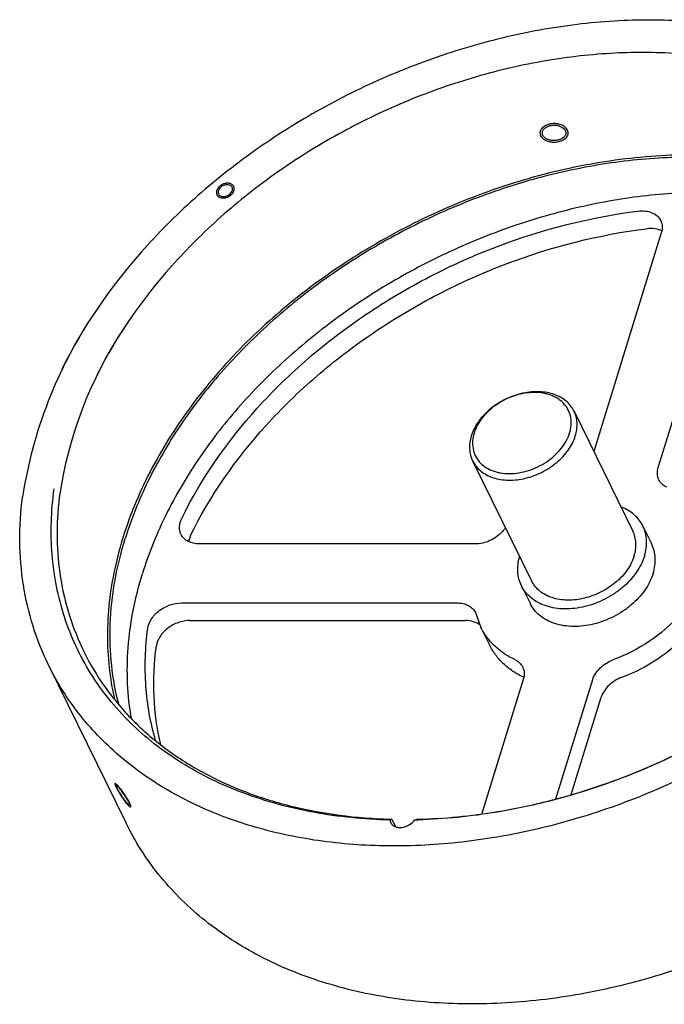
# Model space of a CAD drawing. Header units: inches. Extents: x 47 to 361, y 20 to 263.
# Tile 1 of 4: x 103 to 149, y 53 to 123. Entities that reach past the tile are written whole.
import ezdxf

# ---------------------------------------------------------------- set-up
doc = ezdxf.new("R2010")
doc.units = ezdxf.units.IN
doc.header["$MEASUREMENT"] = 0
doc.layers.add('02___PRT_ALL_AXES', color=7, linetype='Continuous')

msp = doc.modelspace()

# ---------------------------------------------------------------- linework, layer by layer
at = {"color": 7, "linetype": 'Continuous'}
for p, q in [((148.721, 108.089), (143.941, 92.62)), ((148.504, 91.491), (153.634, 108.089)), ((135.537, 86.066), (116.02, 86.066)), ((114.729, 81.889), (134.246, 81.889)), ((135.558, 81.202), (135.946, 80.159)), ((115.339, 80.645), (134.856, 80.645)), ((135.946, 80.159), (136.556, 78.916)), ((138.948, 76.464), (136.016, 66.975)), ((141.252, 68.022), (143.861, 76.464)), ((142.337, 68.315), (144.471, 75.221))]:
    msp.add_line(p, q, dxfattribs=at)
for centre, radius, start, end in [((135.161, 84.537), 32.046, 146.15795, 171.26493), ((134.874, 85.235), 29.084, 146.18947, 171.84472), ((138.321, 92.768), 3.202, 158.01437, 162.77422), ((145, 80.308), 10.042, 136.74885, 138.61408), ((138.359, 75.367), 1.397, 63.71499, 64.61909), ((130.542, 103.121), 36.561, 268.37713, 268.58355), ((130.363, 105.258), 38.751, 271.30988, 271.65195)]:
    msp.add_arc(centre, radius, start, end, dxfattribs=at)
for points, knots in [([(172.361, 110.37), (172.066, 110.972), (171.41, 112.149), (170.246, 113.811), (168.906, 115.361), (166.879, 117.283), (163.921, 119.366), (159.857, 121.263), (155.335, 122.547), (150.456, 123.195), (145.327, 123.195), (140.059, 122.549), (134.766, 121.272), (129.564, 119.394), (124.567, 116.955), (119.885, 114.009), (115.618, 110.618), (110.71, 105.708), (107.748, 101.442), (106.269, 98.443)], [0, 0, 0, 0, 0.025214, 0.050557, 0.076152, 0.102113, 0.155469, 0.211311, 0.269975, 0.331521, 0.395763, 0.462312, 0.530621, 0.600037, 0.669838, 0.739283, 0.807649, 0.874277, 1, 1, 1, 1]), ([(170.069, 108.988), (169.795, 109.546), (169.188, 110.636), (168.11, 112.176), (166.87, 113.612), (164.994, 115.394), (162.257, 117.326), (158.497, 119.088), (154.313, 120.284), (149.798, 120.892), (145.05, 120.901), (140.171, 120.314), (135.268, 119.144), (130.447, 117.417), (125.812, 115.17), (121.465, 112.454), (117.499, 109.324), (112.93, 104.789), (110.164, 100.846), (108.776, 98.071)], [0, 0, 0, 0, 0.025212, 0.050552, 0.076142, 0.102097, 0.155435, 0.211249, 0.269875, 0.331378, 0.395574, 0.462078, 0.53035, 0.599742, 0.669536, 0.738995, 0.807398, 0.874088, 1, 1, 1, 1]), ([(114.755, 87.868), (116.138, 90.706), (118.966, 94.731), (123.676, 99.303), (127.783, 102.427), (132.284, 105.091), (138.61, 107.919), (143.684, 109.217), (147.082, 109.638)], [0, 0, 0, 0, 0.234282, 0.35879, 0.486541, 0.61612, 0.745989, 1, 1, 1, 1]), ([(147.082, 109.638), (147.253, 109.66), (147.587, 109.665), (148.056, 109.552), (148.439, 109.321), (148.615, 109.092), (148.675, 108.97)], [0, 0, 0, 0, 0.281951, 0.541108, 0.77775, 1, 1, 1, 1]), ([(148.675, 108.97), (148.706, 108.906), (148.757, 108.768), (148.801, 108.47), (148.767, 108.238), (148.721, 108.089)], [0, 0, 0, 0, 0.239566, 0.483857, 1, 1, 1, 1]), ([(115.365, 86.625), (116.749, 89.463), (119.576, 93.487), (124.286, 98.06), (128.393, 101.184), (132.894, 103.848), (139.22, 106.676), (144.294, 107.974), (147.692, 108.395)], [0, 0, 0, 0, 0.234282, 0.35879, 0.486541, 0.61612, 0.745989, 1, 1, 1, 1]), ([(148.752, 108.245), (148.598, 108.321), (148.244, 108.422), (147.879, 108.418), (147.692, 108.395)], [0, 0, 0, 0, 0.476391, 1, 1, 1, 1]), ([(142.538, 95.478), (142.473, 95.611), (142.311, 95.867), (141.989, 96.196), (141.595, 96.465), (141.14, 96.667), (140.634, 96.799), (139.893, 96.879), (138.912, 96.786), (137.959, 96.464), (137.239, 96.081), (136.578, 95.628), (135.885, 94.957), (135.488, 94.302), (135.352, 93.966)], [0, 0, 0, 0, 0.050616, 0.1023, 0.155958, 0.21223, 0.271443, 0.33362, 0.46544, 0.603822, 0.673751, 0.743048, 0.876588, 1, 1, 1, 1]), ([(142.223, 93.923), (142.279, 94.105), (142.353, 94.471), (142.33, 95.02), (142.169, 95.529), (141.875, 95.974), (141.464, 96.336), (141.045, 96.553), (140.673, 96.677), (140.266, 96.77), (139.488, 96.832), (138.335, 96.634), (137.267, 96.117), (136.525, 95.537), (135.92, 94.897), (135.591, 94.321), (135.468, 93.923)], [0, 0, 0, 0, 0.057348, 0.11155, 0.163932, 0.216237, 0.270229, 0.327276, 0.357243, 0.388197, 0.452927, 0.591338, 0.735095, 0.805928, 0.874326, 1, 1, 1, 1]), ([(142.631, 93.716), (142.678, 93.868), (142.747, 94.173), (142.768, 94.633), (142.703, 95.074), (142.602, 95.349), (142.538, 95.478)], [0, 0, 0, 0, 0.264395, 0.517098, 0.76091, 1, 1, 1, 1]), ([(135.263, 93.716), (135.216, 93.564), (135.147, 93.259), (135.126, 92.799), (135.192, 92.358), (135.293, 92.083), (135.356, 91.954)], [0, 0, 0, 0, 0.264395, 0.517098, 0.76091, 1, 1, 1, 1]), ([(135.468, 93.923), (135.412, 93.741), (135.339, 93.375), (135.361, 92.826), (135.522, 92.317), (135.816, 91.872), (136.227, 91.511), (136.646, 91.293), (137.018, 91.169), (137.425, 91.077), (138.203, 91.014), (139.356, 91.212), (140.424, 91.729), (141.166, 92.309), (141.771, 92.949), (142.1, 93.525), (142.223, 93.923)], [0, 0, 0, 0, 0.057348, 0.11155, 0.163932, 0.216237, 0.270229, 0.327276, 0.357243, 0.388197, 0.452927, 0.591338, 0.735095, 0.805928, 0.874326, 1, 1, 1, 1]), ([(135.356, 91.954), (135.424, 91.816), (135.592, 91.552), (135.929, 91.215), (136.341, 90.943), (136.818, 90.743), (137.347, 90.617), (138.12, 90.553), (139.136, 90.679), (140.113, 91.044), (140.84, 91.467), (141.496, 91.959), (142.167, 92.676), (142.524, 93.367), (142.631, 93.716)], [0, 0, 0, 0, 0.050744, 0.102626, 0.156603, 0.213332, 0.273123, 0.335958, 0.469068, 0.608231, 0.678196, 0.747222, 0.879211, 1, 1, 1, 1]), ([(148.551, 90.61), (148.519, 90.675), (148.469, 90.812), (148.424, 91.111), (148.458, 91.343), (148.504, 91.491)], [0, 0, 0, 0, 0.239566, 0.483858, 1, 1, 1, 1]), ([(129.504, 66.517), (127.687, 66.559), (124.149, 66.901), (119.142, 68.248), (115.403, 70.057), (112.803, 71.874), (111.076, 73.391), (109.561, 75.065), (108.271, 76.886), (107.216, 78.838), (106.404, 80.905), (105.843, 83.073), (105.534, 85.323), (105.482, 87.637), (105.616, 89.191), (105.724, 89.971)], [0, 0, 0, 0, 0.14288, 0.27806, 0.405668, 0.467037, 0.527032, 0.585953, 0.644154, 0.702023, 0.759962, 0.818375, 0.877636, 0.938087, 1, 1, 1, 1]), ([(149.105, 90.082), (148.985, 90.139), (148.765, 90.284), (148.606, 90.497), (148.551, 90.61)], [0, 0, 0, 0, 0.513764, 1, 1, 1, 1]), ([(105.33, 77.477), (104.892, 78.368), (104.149, 80.232), (103.467, 83.188), (103.22, 86.273), (103.345, 88.357), (103.476, 89.404)], [0, 0, 0, 0, 0.243585, 0.48986, 0.741304, 1, 1, 1, 1]), ([(106.085, 89.361), (105.972, 88.402), (105.869, 86.495), (106.109, 83.672), (106.743, 80.967), (107.425, 79.261), (107.826, 78.444)], [0, 0, 0, 0, 0.258494, 0.509896, 0.75626, 1, 1, 1, 1]), ([(114.709, 86.752), (114.669, 86.833), (114.61, 87.009), (114.582, 87.395), (114.667, 87.687), (114.755, 87.868)], [0, 0, 0, 0, 0.234895, 0.47694, 1, 1, 1, 1]), ([(116.02, 86.066), (115.876, 86.066), (115.597, 86.094), (115.215, 86.228), (114.905, 86.447), (114.76, 86.646), (114.709, 86.752)], [0, 0, 0, 0, 0.27796, 0.53495, 0.773147, 1, 1, 1, 1]), ([(115.365, 86.625), (115.35, 86.593), (115.295, 86.47), (115.254, 86.341), (115.235, 86.242)], [0, 0, 0, 0, 0.257601, 1, 1, 1, 1]), ([(137.466, 86.948), (137.347, 86.813), (137.073, 86.567), (136.446, 86.2), (135.896, 86.066), (135.537, 86.066)], [0, 0, 0, 0, 0.247947, 0.50388, 1, 1, 1, 1]), ([(112.351, 80.087), (112.382, 80.324), (112.531, 80.68), (112.85, 81.078), (113.267, 81.449), (113.892, 81.783), (114.454, 81.889), (114.729, 81.889)], [0, 0, 0, 0, 0.223108, 0.34684, 0.476498, 0.74269, 1, 1, 1, 1]), ([(134.246, 81.889), (134.39, 81.889), (134.669, 81.861), (135.051, 81.727), (135.361, 81.507), (135.506, 81.308), (135.558, 81.202)], [0, 0, 0, 0, 0.277953, 0.534932, 0.773098, 1, 1, 1, 1]), ([(149.986, 81.007), (149.373, 80.311), (147.927, 79.066), (146.23, 78.202), (145.332, 77.873)], [0, 0, 0, 0, 0.492595, 1, 1, 1, 1]), ([(115.339, 80.645), (115.064, 80.645), (114.502, 80.54), (113.877, 80.206), (113.46, 79.835), (113.141, 79.437), (112.992, 79.08), (112.961, 78.844)], [0, 0, 0, 0, 0.25731, 0.523502, 0.65316, 0.776892, 1, 1, 1, 1]), ([(135.891, 80.311), (135.757, 80.423), (135.421, 80.597), (135.05, 80.645), (134.856, 80.645)], [0, 0, 0, 0, 0.472914, 1, 1, 1, 1]), ([(112.908, 72.144), (112.725, 72.769), (112.426, 74.049), (112.1, 76.703), (112.175, 78.739), (112.351, 80.087)], [0, 0, 0, 0, 0.243798, 0.491078, 1, 1, 1, 1]), ([(138.347, 77.873), (138.081, 77.999), (137.576, 78.285), (136.906, 78.82), (136.352, 79.445), (136.066, 79.915), (135.946, 80.159)], [0, 0, 0, 0, 0.261526, 0.513541, 0.758608, 1, 1, 1, 1]), ([(150.596, 79.764), (149.983, 79.068), (148.537, 77.823), (146.84, 76.959), (145.942, 76.63)], [0, 0, 0, 0, 0.492595, 1, 1, 1, 1]), ([(113.269, 71.847), (113.006, 72.968), (112.692, 75.307), (112.806, 77.662), (112.961, 78.844)], [0, 0, 0, 0, 0.491436, 1, 1, 1, 1]), ([(138.957, 76.63), (138.692, 76.756), (138.186, 77.042), (137.517, 77.577), (136.962, 78.202), (136.676, 78.672), (136.556, 78.916)], [0, 0, 0, 0, 0.261526, 0.513541, 0.758608, 1, 1, 1, 1]), ([(107.826, 78.444), (108.258, 77.563), (109.275, 75.859), (111.21, 73.561), (113.528, 71.547), (116.196, 69.844), (119.175, 68.474), (123.583, 67.09), (127.116, 66.643), (129.506, 66.575)], [0, 0, 0, 0, 0.113401, 0.228217, 0.345733, 0.467008, 0.592812, 0.723598, 1, 1, 1, 1]), ([(138.347, 77.873), (138.468, 77.816), (138.688, 77.671), (138.846, 77.458), (138.902, 77.345)], [0, 0, 0, 0, 0.513764, 1, 1, 1, 1]), ([(143.861, 76.464), (143.958, 76.779), (144.268, 77.222), (144.824, 77.646), (145.158, 77.809), (145.332, 77.873)], [0, 0, 0, 0, 0.472523, 0.733875, 1, 1, 1, 1]), ([(138.902, 77.345), (138.933, 77.28), (138.984, 77.143), (139.028, 76.844), (138.994, 76.612), (138.948, 76.464)], [0, 0, 0, 0, 0.239566, 0.483858, 1, 1, 1, 1]), ([(145.942, 76.63), (145.768, 76.566), (145.434, 76.403), (144.878, 75.979), (144.568, 75.536), (144.471, 75.221)], [0, 0, 0, 0, 0.266125, 0.527477, 1, 1, 1, 1])]:
    msp.add_open_spline(points, degree=3, knots=knots, dxfattribs=at)
at = {"layer": '02___PRT_ALL_AXES', "color": 7, "linetype": 'Continuous'}
for p, q in [((117.749, 111.57), (117.722, 111.56)), ((117.771, 111.576), (117.749, 111.57)), ((117.788, 111.582), (117.771, 111.576)), ((117.897, 111.604), (117.878, 111.602)), ((117.906, 111.606), (117.897, 111.604)), ((118.072, 111.609), (118.05, 111.611)), ((118.182, 111.588), (118.175, 111.59)), ((117.211, 110.926), (117.212, 110.909)), ((117.214, 111.017), (117.212, 111.007)), ((117.216, 111.03), (117.214, 111.017)), ((117.23, 111.09), (117.228, 111.082)), ((117.264, 111.173), (117.257, 111.158)), ((117.273, 111.191), (117.264, 111.173)), ((117.548, 111.475), (117.525, 111.46)), ((117.582, 111.495), (117.575, 111.491)), ((117.593, 111.501), (117.582, 111.495)), ((117.603, 111.507), (117.593, 111.501)), ((117.616, 111.513), (117.603, 111.507)), ((117.622, 111.517), (117.616, 111.513)), ((118.391, 110.948), (118.4, 110.962)), ((118.417, 110.992), (118.425, 111.007)), ((118.452, 111.365), (118.446, 111.377)), ((118.465, 111.325), (118.462, 111.338)), ((118.477, 111.262), (118.476, 111.276)), ((117.356, 110.665), (117.366, 110.658)), ((117.391, 110.642), (117.398, 110.638)), ((117.783, 110.575), (117.801, 110.577)), ((117.9, 110.599), (117.912, 110.602)), ((117.912, 110.602), (117.924, 110.606)), ((118.056, 110.658), (118.076, 110.668)), ((118.076, 110.668), (118.086, 110.674)), ((118.086, 110.674), (118.107, 110.685)), ((118.107, 110.685), (118.123, 110.695)), ((142.538, 95.478), (146.707, 86.983)), ((135.356, 91.954), (139.525, 83.458)), ((147.419, 87.332), (148.029, 86.089)), ((138.813, 83.109), (139.423, 81.866)), ((105.33, 77.476), (110.821, 66.287)), ((110.163, 68.952), (110.153, 68.958)), ((110.513, 68.597), (110.506, 68.606)), ((110.52, 68.588), (110.513, 68.597)), ((110.527, 68.579), (110.52, 68.588)), ((110.534, 68.569), (110.527, 68.579)), ((110.541, 68.56), (110.534, 68.569)), ((110.595, 68.486), (110.589, 68.494)), ((110.601, 68.478), (110.595, 68.486)), ((110.606, 68.471), (110.601, 68.478)), ((110.563, 68.077), (110.568, 68.069)), ((110.568, 68.069), (110.573, 68.061)), ((110.573, 68.061), (110.579, 68.054)), ((110.626, 67.986), (110.633, 67.977)), ((110.633, 67.977), (110.64, 67.967)), ((110.64, 67.967), (110.646, 67.958)), ((110.646, 67.958), (110.653, 67.949)), ((110.653, 67.949), (110.659, 67.94)), ((129.504, 66.517), (129.556, 66.327)), ((129.638, 66.572), (129.897, 66.044))]:
    msp.add_line(p, q, dxfattribs=at)
for centre, radius, start, end in [((141.122, 114.346), 1.487, 81.59749, 85.89193), ((141.126, 114.372), 1.461, 79.60796, 81.59855), ((141.131, 114.399), 1.434, 79.18503, 79.60359), ((141.133, 114.41), 1.422, 78.73138, 79.18509), ((141.136, 114.424), 1.408, 78.24519, 78.73146), ((141.141, 114.447), 1.384, 77.02681, 78.24716), ((140.84, 114.991), 0.77, 131.22044, 132.9427), ((140.856, 114.972), 0.795, 130.51181, 131.22545), ((140.866, 114.96), 0.811, 129.84911, 130.51198), ((140.875, 114.95), 0.824, 129.2401, 129.84928), ((140.898, 114.921), 0.861, 126.37809, 129.22418), ((140.945, 114.856), 0.941, 120.47647, 126.34117), ((141.091, 115.935), 1.408, 258.23211, 259.42692), ((141.096, 115.963), 1.436, 259.42462, 259.89943), ((141.099, 115.979), 1.453, 259.89935, 260.34174), ((141.101, 115.993), 1.467, 260.34167, 260.74924), ((141.107, 116.027), 1.501, 260.75456, 262.68571), ((141.111, 116.058), 1.532, 262.68197, 263.8281), ((141.112, 116.068), 1.543, 263.82725, 264.36546), ((141.112, 116.071), 1.545, 264.36542, 266.8143), ((141.317, 115.52), 0.954, 299.55065, 305.27121), ((141.37, 115.443), 0.861, 305.3143, 308.12107), ((141.395, 115.411), 0.82, 308.13879, 308.74207), ((141.405, 115.399), 0.804, 308.74188, 309.39931), ((141.416, 115.386), 0.788, 309.39912, 310.10802), ((141.433, 115.365), 0.76, 310.10244, 311.81805), ((110.002, 68.988), 0.127, 61.44046, 62.52426), ((109.996, 68.976), 0.14, 60.4428, 61.44136), ((109.989, 68.963), 0.154, 59.52086, 60.44357), ((109.914, 68.848), 0.292, 53.35416, 55.37709), ((109.881, 68.805), 0.346, 52.70056, 53.3904), ((109.861, 68.779), 0.379, 52.03962, 52.70075), ((109.84, 68.751), 0.414, 51.4281, 52.04013), ((109.819, 68.725), 0.448, 50.86624, 51.42957), ((109.792, 68.691), 0.491, 50.35829, 50.86798), ((109.747, 68.638), 0.56, 49.31221, 50.34613), ((113.392, 70.447), 3.656, 206.1941, 207.86997), ((108.404, 67.124), 2.544, 40.90166, 42.28091), ((104.772, 64.275), 7.186, 37.05899, 37.24422), ((104.322, 63.939), 7.748, 36.38277, 36.61534), ((104.143, 63.807), 7.97, 36.01803, 36.38239), ((104.058, 63.745), 8.075, 35.32558, 35.81574), ((116.615, 72.217), 7.333, 213.8355, 214.37505), ((116.236, 71.957), 6.873, 214.60509, 215.02737), ((115.956, 71.761), 6.531, 215.02841, 215.30412), ((115.375, 71.346), 5.817, 215.84259, 216.07118), ((108.597, 66.506), 2.759, 26.21443, 28.43413), ((110.017, 67.173), 1.189, 21.52569, 23.16788), ((111.335, 67.842), 0.457, 231.85884, 233.14496), ((111.303, 67.8), 0.404, 233.15917, 233.78916), ((111.283, 67.773), 0.37, 233.78719, 234.48035), ((111.268, 67.751), 0.344, 234.47873, 235.22826), ((111.253, 67.73), 0.318, 235.22772, 236.03296), ((111.239, 67.709), 0.292, 236.03279, 236.86819), ((111.216, 67.673), 0.25, 236.82858, 239.25131), ((111.163, 67.578), 0.141, 244.08796, 245.14389), ((111.158, 67.567), 0.129, 245.14318, 246.27714), ((111.154, 67.557), 0.118, 246.27634, 247.49686)]:
    msp.add_arc(centre, radius, start, end, dxfattribs=at)
for points, knots in [([(141.229, 115.829), (141.213, 115.831), (141.114, 115.836), (140.934, 115.827), (140.709, 115.78), (140.555, 115.717), (140.48, 115.675), (140.468, 115.668)], [0, 0, 0, 0, 0.058039, 0.353018, 0.647996, 0.942975, 1, 1, 1, 1]), ([(142.08, 115.372), (142.056, 115.421), (141.989, 115.517), (141.836, 115.645), (141.652, 115.739), (141.517, 115.781), (141.451, 115.796)], [0, 0, 0, 0, 0.258432, 0.516863, 0.775295, 1, 1, 1, 1]), ([(140.315, 115.555), (140.274, 115.516), (140.2, 115.43), (140.133, 115.282), (140.12, 115.119), (140.151, 115.016), (140.175, 114.967)], [0, 0, 0, 0, 0.225846, 0.483898, 0.741949, 1, 1, 1, 1]), ([(140.294, 115.168), (140.294, 115.201), (140.303, 115.268), (140.357, 115.4), (140.494, 115.548), (140.724, 115.668), (140.999, 115.73), (141.242, 115.726), (141.432, 115.689), (141.668, 115.611), (141.853, 115.481), (141.921, 115.342)], [0, 0, 0, 0, 0.048665, 0.099342, 0.211062, 0.339782, 0.481432, 0.62751, 0.699218, 0.768363, 1, 1, 1, 1]), ([(140.334, 115.004), (140.327, 115.017), (140.305, 115.069), (140.294, 115.126), (140.294, 115.168)], [0, 0, 0, 0, 0.256068, 1, 1, 1, 1]), ([(141.961, 115.178), (141.961, 115.146), (141.952, 115.081), (141.898, 114.952), (141.76, 114.809), (141.53, 114.692), (141.256, 114.631), (140.967, 114.632), (140.696, 114.696), (140.472, 114.816), (140.366, 114.939), (140.334, 115.004)], [0, 0, 0, 0, 0.047921, 0.097677, 0.207899, 0.336282, 0.478467, 0.6251, 0.765582, 0.891471, 1, 1, 1, 1]), ([(141.921, 115.342), (141.927, 115.329), (141.95, 115.277), (141.961, 115.22), (141.961, 115.178)], [0, 0, 0, 0, 0.257628, 1, 1, 1, 1]), ([(141.94, 114.798), (141.981, 114.835), (142.055, 114.918), (142.122, 115.061), (142.135, 115.22), (142.104, 115.323), (142.08, 115.372)], [0, 0, 0, 0, 0.225846, 0.483898, 0.741949, 1, 1, 1, 1]), ([(140.175, 114.967), (140.199, 114.917), (140.266, 114.823), (140.419, 114.699), (140.603, 114.609), (140.738, 114.57), (140.804, 114.557)], [0, 0, 0, 0, 0.258432, 0.516863, 0.775295, 1, 1, 1, 1]), ([(141.026, 114.528), (141.042, 114.527), (141.14, 114.523), (141.321, 114.533), (141.546, 114.581), (141.7, 114.642), (141.775, 114.683), (141.787, 114.69)], [0, 0, 0, 0, 0.058039, 0.353018, 0.647996, 0.942975, 1, 1, 1, 1]), ([(171.427, 105.177), (170.957, 105.758), (169.938, 106.873), (168.209, 108.374), (166.282, 109.705), (163.43, 111.26), (159.428, 112.711), (154.193, 113.614), (148.611, 113.688), (142.851, 112.932), (137.084, 111.373), (131.483, 109.058), (126.217, 106.057), (121.445, 102.46), (117.309, 98.374), (113.937, 93.919), (111.431, 89.229), (110.114, 85.176), (109.585, 81.968), (109.449, 79.628), (109.569, 77.339), (109.821, 75.848), (109.99, 75.121)], [0, 0, 0, 0, 0.026039, 0.052561, 0.0797, 0.107561, 0.165666, 0.227215, 0.292041, 0.359629, 0.429203, 0.499817, 0.570441, 0.640044, 0.707678, 0.772563, 0.834177, 0.892347, 0.920237, 0.947402, 0.973945, 1, 1, 1, 1]), ([(171.517, 104.744), (171.132, 105.243), (170.303, 106.208), (168.431, 107.995), (165.697, 109.931), (161.935, 111.693), (157.748, 112.887), (153.228, 113.488), (148.475, 113.487), (143.594, 112.886), (138.69, 111.699), (133.872, 109.952), (129.246, 107.684), (124.914, 104.946), (120.971, 101.797), (117.504, 98.306), (114.591, 94.548), (112.296, 90.608), (111.187, 87.845), (110.76, 86.464)], [0, 0, 0, 0, 0.02538, 0.05112, 0.104022, 0.159391, 0.217569, 0.278618, 0.34235, 0.408376, 0.476153, 0.545023, 0.614268, 0.683145, 0.750932, 0.816975, 0.880728, 0.941797, 1, 1, 1, 1]), ([(117.977, 111.612), (117.971, 111.611), (117.962, 111.611), (117.945, 111.61), (117.938, 111.609), (117.934, 111.609)], [0, 0, 0, 0, 0.5, 0.75, 1, 1, 1, 1]), ([(171.802, 103.375), (170.961, 104.303), (169.054, 106.03), (165.701, 108.094), (161.886, 109.638), (156.177, 110.989), (150.003, 111.128), (143.752, 110.187), (138.973, 108.914), (134.297, 107.114), (129.821, 104.825), (125.638, 102.096), (121.836, 98.982), (118.496, 95.55), (115.688, 91.87), (113.472, 88.019), (112.397, 85.325), (111.98, 83.977)], [0, 0, 0, 0, 0.051432, 0.104906, 0.160922, 0.219714, 0.345089, 0.41128, 0.479041, 0.547734, 0.616669, 0.685142, 0.752477, 0.818059, 0.881383, 0.942085, 1, 1, 1, 1]), ([(118.202, 111.452), (118.113, 111.503), (117.939, 111.523), (117.726, 111.466), (117.57, 111.382), (117.443, 111.266), (117.359, 111.13), (117.326, 110.987), (117.346, 110.894), (117.366, 110.855)], [0, 0, 0, 0, 0.242977, 0.381658, 0.522833, 0.659056, 0.784391, 0.896772, 1, 1, 1, 1]), ([(117.487, 110.728), (117.576, 110.677), (117.75, 110.658), (117.963, 110.715), (118.119, 110.799), (118.246, 110.914), (118.33, 111.05), (118.362, 111.193), (118.342, 111.286), (118.323, 111.325)], [0, 0, 0, 0, 0.242977, 0.381658, 0.522833, 0.659056, 0.784391, 0.896772, 1, 1, 1, 1]), ([(118.323, 111.325), (118.31, 111.351), (118.276, 111.4), (118.228, 111.437), (118.202, 111.452)], [0, 0, 0, 0, 0.489752, 1, 1, 1, 1]), ([(118.461, 111.098), (118.462, 111.102), (118.464, 111.111), (118.466, 111.118), (118.468, 111.125), (118.468, 111.128)], [0, 0, 0, 0, 0.5, 0.75, 1, 1, 1, 1]), ([(117.366, 110.855), (117.378, 110.829), (117.413, 110.78), (117.461, 110.743), (117.487, 110.728)], [0, 0, 0, 0, 0.489752, 1, 1, 1, 1]), ([(171.422, 89.404), (169.944, 86.404), (166.981, 82.138), (162.073, 77.229), (157.806, 73.838), (153.124, 70.891), (148.127, 68.452), (142.925, 66.574), (137.632, 65.298), (132.364, 64.652), (127.235, 64.652), (122.356, 65.299), (117.834, 66.584), (113.77, 68.48), (110.812, 70.563), (108.785, 72.486), (107.445, 74.036), (106.281, 75.697), (105.625, 76.875), (105.33, 77.477)], [0, 0, 0, 0, 0.125723, 0.192351, 0.260717, 0.330162, 0.399963, 0.469379, 0.537688, 0.604237, 0.668479, 0.730025, 0.788689, 0.844531, 0.897887, 0.923848, 0.949443, 0.974786, 1, 1, 1, 1]), ([(131.48, 66.572), (133.366, 66.618), (137.196, 66.994), (142.874, 68.329), (148.436, 70.409), (153.718, 73.171), (157.783, 75.991), (160.757, 78.516), (164.732, 82.373), (167.502, 86.128), (169.118, 89.361)], [0, 0, 0, 0, 0.123146, 0.250248, 0.379695, 0.509684, 0.638372, 0.701711, 0.764088, 1, 1, 1, 1]), ([(169.205, 89.325), (167.562, 86.098), (164.771, 82.351), (160.779, 78.5), (157.797, 75.98), (153.726, 73.164), (148.442, 70.402), (142.88, 68.316), (137.201, 66.967), (133.368, 66.577), (131.48, 66.523)], [0, 0, 0, 0, 0.23615, 0.29853, 0.361854, 0.490477, 0.620377, 0.749746, 0.876814, 1, 1, 1, 1]), ([(147.419, 87.332), (147.346, 87.482), (147.166, 87.771), (146.812, 88.146), (146.382, 88.459), (146.057, 88.618), (145.887, 88.686)], [0, 0, 0, 0, 0.239674, 0.483816, 0.736301, 1, 1, 1, 1]), ([(147.531, 85.221), (147.587, 85.403), (147.67, 85.769), (147.695, 86.32), (147.616, 86.848), (147.495, 87.178), (147.419, 87.332)], [0, 0, 0, 0, 0.264289, 0.517123, 0.760935, 1, 1, 1, 1]), ([(146.8, 85.221), (146.892, 85.517), (146.96, 85.981), (146.871, 86.579), (146.77, 86.854), (146.707, 86.983)], [0, 0, 0, 0, 0.516154, 0.760455, 1, 1, 1, 1]), ([(110.315, 74.632), (110.07, 75.556), (109.721, 77.47), (109.628, 80.426), (109.96, 83.456), (110.451, 85.463), (110.76, 86.464)], [0, 0, 0, 0, 0.239408, 0.484661, 0.737728, 1, 1, 1, 1]), ([(148.141, 83.977), (148.197, 84.16), (148.28, 84.525), (148.305, 85.077), (148.226, 85.605), (148.105, 85.934), (148.029, 86.089)], [0, 0, 0, 0, 0.264289, 0.517123, 0.760935, 1, 1, 1, 1]), ([(138.813, 83.109), (138.739, 83.259), (138.621, 83.579), (138.54, 84.091), (138.557, 84.626), (138.631, 84.981), (138.683, 85.159)], [0, 0, 0, 0, 0.239562, 0.483623, 0.736282, 1, 1, 1, 1]), ([(147.531, 85.221), (147.402, 84.803), (146.974, 83.975), (146.171, 83.115), (145.384, 82.526), (144.513, 82.019), (143.341, 81.581), (141.911, 81.403), (140.774, 81.569), (139.993, 81.898), (139.499, 82.224), (139.095, 82.628), (138.894, 82.944), (138.813, 83.109)], [0, 0, 0, 0, 0.120837, 0.252863, 0.321914, 0.391902, 0.531113, 0.664269, 0.786594, 0.843341, 0.897337, 0.949237, 1, 1, 1, 1]), ([(146.8, 85.221), (146.693, 84.872), (146.336, 84.181), (145.665, 83.464), (145.009, 82.972), (144.282, 82.549), (143.305, 82.183), (142.289, 82.058), (141.516, 82.122), (140.987, 82.247), (140.51, 82.448), (140.098, 82.72), (139.761, 83.057), (139.593, 83.321), (139.525, 83.458)], [0, 0, 0, 0, 0.120796, 0.252776, 0.321803, 0.391767, 0.53093, 0.664039, 0.726875, 0.786667, 0.843395, 0.897372, 0.949255, 1, 1, 1, 1]), ([(111.197, 73.686), (111.052, 74.507), (110.87, 76.19), (110.915, 78.76), (111.274, 81.379), (111.713, 83.112), (111.98, 83.977)], [0, 0, 0, 0, 0.24015, 0.486043, 0.73903, 1, 1, 1, 1]), ([(148.141, 83.977), (148.012, 83.56), (147.585, 82.732), (146.781, 81.872), (145.995, 81.283), (145.123, 80.775), (143.951, 80.338), (142.521, 80.16), (141.384, 80.326), (140.603, 80.655), (140.109, 80.981), (139.706, 81.385), (139.504, 81.701), (139.423, 81.866)], [0, 0, 0, 0, 0.120837, 0.252863, 0.321914, 0.391902, 0.531113, 0.664269, 0.786594, 0.843341, 0.897337, 0.949237, 1, 1, 1, 1]), ([(178.723, 82.734), (178.231, 81.144), (176.936, 77.965), (174.228, 73.452), (170.777, 69.176), (166.667, 65.242), (162.003, 61.747), (156.899, 58.775), (151.482, 56.401), (145.886, 54.683), (140.249, 53.664), (134.71, 53.371), (129.406, 53.813), (124.465, 54.982), (120.014, 56.855), (116.77, 58.995), (114.555, 61.004), (113.098, 62.635), (111.839, 64.393), (111.136, 65.646), (110.821, 66.287)], [0, 0, 0, 0, 0.058959, 0.120989, 0.185856, 0.253085, 0.322023, 0.391898, 0.461876, 0.531117, 0.598829, 0.664324, 0.727079, 0.786794, 0.84345, 0.897358, 0.923508, 0.949245, 0.974695, 1, 1, 1, 1]), ([(110.047, 69.106), (110.047, 69.106), (110.034, 69.11), (110.018, 69.103), (110.02, 69.053), (110.045, 68.981), (110.067, 68.93), (110.073, 68.916)], [0, 0, 0, 0, 0.00424, 0.301677, 0.599115, 0.896553, 1, 1, 1, 1]), ([(110.276, 68.893), (110.24, 68.934), (110.181, 68.999), (110.132, 69.046), (110.113, 69.063)], [0, 0, 0, 0, 0.553577, 1, 1, 1, 1]), ([(110.119, 68.965), (110.115, 68.963), (110.111, 68.949), (110.116, 68.908), (110.129, 68.874), (110.139, 68.847)], [0, 0, 0, 0, 0.11748, 0.313794, 1, 1, 1, 1]), ([(110.153, 68.958), (110.147, 68.962), (110.137, 68.968), (110.123, 68.968), (110.119, 68.965)], [0, 0, 0, 0, 0.620029, 1, 1, 1, 1]), ([(110.139, 68.847), (110.143, 68.839), (110.158, 68.802), (110.175, 68.766), (110.188, 68.738)], [0, 0, 0, 0, 0.220932, 1, 1, 1, 1]), ([(110.16, 68.738), (110.17, 68.72), (110.208, 68.648), (110.287, 68.509), (110.401, 68.322), (110.481, 68.198), (110.523, 68.135), (110.524, 68.134)], [0, 0, 0, 0, 0.103685, 0.400841, 0.697997, 0.995154, 1, 1, 1, 1]), ([(110.232, 68.892), (110.226, 68.898), (110.204, 68.92), (110.18, 68.94), (110.163, 68.952)], [0, 0, 0, 0, 0.300086, 1, 1, 1, 1]), ([(110.188, 68.738), (110.228, 68.659), (110.322, 68.488), (110.48, 68.232), (110.653, 67.981), (110.775, 67.823), (110.835, 67.754)], [0, 0, 0, 0, 0.225527, 0.494201, 0.765859, 1, 1, 1, 1]), ([(110.286, 68.835), (110.281, 68.84), (110.264, 68.86), (110.246, 68.878), (110.232, 68.892)], [0, 0, 0, 0, 0.269055, 1, 1, 1, 1]), ([(110.492, 68.624), (110.457, 68.671), (110.38, 68.769), (110.311, 68.852), (110.276, 68.893)], [0, 0, 0, 0, 0.447332, 1, 1, 1, 1]), ([(110.989, 67.815), (110.95, 67.895), (110.853, 68.064), (110.689, 68.317), (110.511, 68.564), (110.387, 68.72), (110.327, 68.79)], [0, 0, 0, 0, 0.225332, 0.493861, 0.765658, 1, 1, 1, 1]), ([(111.023, 67.82), (111.013, 67.838), (110.974, 67.909), (110.893, 68.046), (110.775, 68.23), (110.691, 68.352), (110.647, 68.413), (110.646, 68.414)], [0, 0, 0, 0, 0.103685, 0.400841, 0.697997, 0.995154, 1, 1, 1, 1]), ([(110.673, 67.921), (110.707, 67.874), (110.782, 67.774), (110.851, 67.691), (110.886, 67.65)], [0, 0, 0, 0, 0.447332, 1, 1, 1, 1]), ([(110.835, 67.754), (110.839, 67.749), (110.853, 67.733), (110.868, 67.717), (110.879, 67.705)], [0, 0, 0, 0, 0.260692, 1, 1, 1, 1]), ([(110.879, 67.705), (110.888, 67.694), (110.921, 67.66), (110.956, 67.627), (110.983, 67.607)], [0, 0, 0, 0, 0.297589, 1, 1, 1, 1]), ([(110.886, 67.65), (110.921, 67.609), (110.982, 67.544), (111.032, 67.499), (111.053, 67.483)], [0, 0, 0, 0, 0.553577, 1, 1, 1, 1]), ([(111.036, 67.707), (111.033, 67.715), (111.019, 67.752), (111.002, 67.788), (110.989, 67.815)], [0, 0, 0, 0, 0.221956, 1, 1, 1, 1]), ([(111.06, 67.617), (111.059, 67.63), (111.053, 67.661), (111.043, 67.69), (111.036, 67.707)], [0, 0, 0, 0, 0.420573, 1, 1, 1, 1]), ([(110.983, 67.607), (110.985, 67.606), (110.991, 67.601), (110.998, 67.596), (111.003, 67.593)], [0, 0, 0, 0, 0.268649, 1, 1, 1, 1]), ([(111.003, 67.593), (111.006, 67.591), (111.017, 67.585), (111.029, 67.581), (111.037, 67.58)], [0, 0, 0, 0, 0.307739, 1, 1, 1, 1]), ([(111.037, 67.58), (111.039, 67.58), (111.043, 67.58), (111.048, 67.581), (111.05, 67.583)], [0, 0, 0, 0, 0.277586, 1, 1, 1, 1]), ([(111.05, 67.583), (111.052, 67.584), (111.061, 67.593), (111.061, 67.607), (111.06, 67.617)], [0, 0, 0, 0, 0.192899, 1, 1, 1, 1]), ([(111.123, 67.443), (111.123, 67.443), (111.138, 67.44), (111.158, 67.449), (111.16, 67.502), (111.14, 67.567), (111.125, 67.607), (111.124, 67.61)], [0, 0, 0, 0, 0.004613, 0.32828, 0.651946, 0.975613, 1, 1, 1, 1]), ([(129.504, 66.517), (129.52, 66.528), (129.565, 66.549), (129.611, 66.564), (129.638, 66.572)], [0, 0, 0, 0, 0.411544, 1, 1, 1, 1]), ([(129.556, 66.327), (129.586, 66.267), (129.672, 66.154), (129.86, 66.039), (130.09, 65.981), (130.437, 65.984), (130.867, 66.131), (131.147, 66.373), (131.249, 66.517)], [0, 0, 0, 0, 0.101776, 0.209996, 0.328356, 0.457058, 0.731822, 1, 1, 1, 1]), ([(131.48, 66.572), (131.464, 66.567), (131.388, 66.546), (131.31, 66.529), (131.249, 66.517)], [0, 0, 0, 0, 0.210854, 1, 1, 1, 1])]:
    msp.add_open_spline(points, degree=3, knots=knots, dxfattribs=at)
for points in [[(117.829, 111.592), (117.816, 111.589), (117.803, 111.586), (117.788, 111.582)], [(117.878, 111.602), (117.875, 111.601), (117.868, 111.6), (117.853, 111.597), (117.844, 111.595), (117.834, 111.593), (117.829, 111.592)], [(117.934, 111.609), (117.925, 111.608), (117.918, 111.607), (117.906, 111.606)], [(118.015, 111.612), (118.01, 111.612), (117.997, 111.612), (117.984, 111.612), (117.977, 111.612)], [(118.05, 111.611), (118.046, 111.611), (118.032, 111.612), (118.023, 111.612), (118.015, 111.612)], [(118.107, 111.605), (118.103, 111.605), (118.091, 111.607), (118.079, 111.609), (118.072, 111.609)], [(118.143, 111.598), (118.139, 111.599), (118.127, 111.602), (118.115, 111.604), (118.107, 111.605)], [(118.175, 111.59), (118.168, 111.592), (118.154, 111.596), (118.143, 111.598)], [(118.291, 111.542), (118.259, 111.56), (118.223, 111.576), (118.182, 111.588)], [(117.21, 110.977), (117.21, 110.973), (117.209, 110.962), (117.209, 110.954), (117.21, 110.947)], [(117.212, 111.007), (117.212, 111), (117.211, 110.988), (117.21, 110.977)], [(117.21, 110.947), (117.21, 110.94), (117.21, 110.934), (117.211, 110.926)], [(117.212, 110.909), (117.215, 110.894), (117.22, 110.862), (117.231, 110.832), (117.237, 110.816)], [(117.228, 111.082), (117.224, 111.068), (117.219, 111.047), (117.216, 111.03)], [(117.257, 111.158), (117.247, 111.137), (117.238, 111.114), (117.23, 111.09)], [(117.29, 111.22), (117.289, 111.218), (117.286, 111.214), (117.281, 111.205), (117.278, 111.2), (117.275, 111.194), (117.273, 111.191)], [(117.306, 111.246), (117.302, 111.239), (117.296, 111.229), (117.29, 111.22)], [(117.323, 111.269), (117.32, 111.265), (117.316, 111.259), (117.309, 111.25), (117.306, 111.246)], [(117.475, 111.424), (117.461, 111.412), (117.434, 111.39), (117.392, 111.351), (117.356, 111.312), (117.333, 111.283), (117.323, 111.269)], [(117.525, 111.46), (117.509, 111.449), (117.492, 111.437), (117.475, 111.424)], [(117.575, 111.491), (117.571, 111.489), (117.564, 111.485), (117.553, 111.478), (117.548, 111.475)], [(117.677, 111.542), (117.673, 111.54), (117.665, 111.537), (117.648, 111.53), (117.637, 111.524), (117.627, 111.519), (117.622, 111.517)], [(117.722, 111.56), (117.709, 111.555), (117.694, 111.549), (117.677, 111.542)], [(118.289, 110.823), (118.317, 110.851), (118.346, 110.884), (118.371, 110.918)], [(118.383, 111.47), (118.37, 111.484), (118.342, 111.51), (118.309, 111.532), (118.291, 111.542)], [(118.371, 110.918), (118.376, 110.925), (118.384, 110.937), (118.391, 110.948)], [(118.402, 111.448), (118.398, 111.454), (118.39, 111.463), (118.383, 111.47)], [(118.4, 110.962), (118.404, 110.969), (118.411, 110.981), (118.417, 110.992)], [(118.433, 111.402), (118.425, 111.417), (118.414, 111.432), (118.402, 111.448)], [(118.425, 111.007), (118.436, 111.029), (118.444, 111.049), (118.453, 111.075)], [(118.446, 111.377), (118.443, 111.383), (118.438, 111.393), (118.433, 111.402)], [(118.462, 111.338), (118.459, 111.344), (118.455, 111.355), (118.452, 111.365)], [(118.453, 111.075), (118.456, 111.082), (118.458, 111.088), (118.461, 111.098)], [(118.476, 111.276), (118.475, 111.282), (118.472, 111.299), (118.468, 111.316), (118.465, 111.325)], [(118.468, 111.128), (118.47, 111.135), (118.471, 111.141), (118.473, 111.151)], [(118.473, 111.151), (118.474, 111.158), (118.475, 111.165), (118.476, 111.173)], [(118.476, 111.173), (118.478, 111.191), (118.479, 111.21), (118.479, 111.232)], [(118.479, 111.232), (118.479, 111.239), (118.478, 111.251), (118.477, 111.262)], [(117.237, 110.816), (117.24, 110.81), (117.242, 110.804), (117.246, 110.797)], [(117.246, 110.797), (117.252, 110.785), (117.261, 110.769), (117.27, 110.755)], [(117.27, 110.755), (117.274, 110.749), (117.283, 110.736), (117.294, 110.723), (117.301, 110.715)], [(117.301, 110.715), (117.303, 110.713), (117.311, 110.705), (117.316, 110.699), (117.321, 110.695)], [(117.321, 110.695), (117.331, 110.686), (117.343, 110.675), (117.356, 110.665)], [(117.366, 110.658), (117.369, 110.656), (117.379, 110.649), (117.386, 110.645), (117.391, 110.642)], [(117.398, 110.638), (117.423, 110.624), (117.48, 110.596), (117.547, 110.582), (117.582, 110.575)], [(117.582, 110.575), (117.606, 110.572), (117.66, 110.566), (117.716, 110.569), (117.746, 110.571)], [(117.746, 110.571), (117.75, 110.571), (117.765, 110.572), (117.775, 110.574), (117.783, 110.575)], [(117.801, 110.577), (117.81, 110.579), (117.826, 110.581), (117.838, 110.584)], [(117.838, 110.584), (117.843, 110.585), (117.852, 110.587), (117.87, 110.591), (117.883, 110.594), (117.895, 110.597), (117.9, 110.599)], [(117.924, 110.606), (117.95, 110.614), (117.976, 110.623), (118.003, 110.634)], [(118.003, 110.634), (118.011, 110.638), (118.028, 110.645), (118.045, 110.653), (118.056, 110.658)], [(118.123, 110.695), (118.131, 110.7), (118.145, 110.708), (118.157, 110.716)], [(118.157, 110.716), (118.176, 110.729), (118.194, 110.741), (118.213, 110.756)], [(118.213, 110.756), (118.221, 110.762), (118.236, 110.774), (118.254, 110.79), (118.261, 110.797)], [(118.261, 110.797), (118.268, 110.803), (118.28, 110.813), (118.289, 110.823)], [(110.061, 69.1), (110.056, 69.103), (110.051, 69.105), (110.047, 69.106)], [(110.079, 69.089), (110.075, 69.092), (110.071, 69.094), (110.067, 69.097)], [(110.073, 68.916), (110.084, 68.891), (110.097, 68.863), (110.112, 68.833)], [(111.111, 67.641), (111.1, 67.667), (111.087, 67.695), (111.072, 67.725)], [(111.088, 67.458), (111.093, 67.455), (111.097, 67.453), (111.101, 67.451)], [(111.108, 67.448), (111.114, 67.446), (111.119, 67.444), (111.123, 67.443)]]:
    msp.add_open_spline(points, degree=3, dxfattribs=at)

doc.saveas('drawing.dxf')
